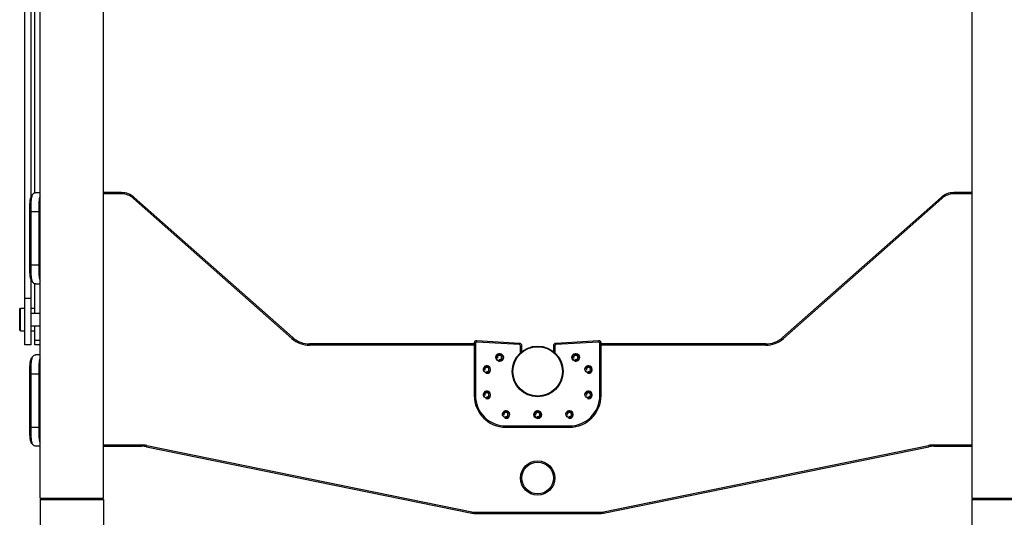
# Model space of a CAD drawing. Header units: millimetres. Extents: x 0 to 420, y 0 to 297.
# Tile 37 of 56: x 251 to 305, y 180 to 207. Entities that reach past the tile are written whole.
import ezdxf

# ---------------------------------------------------------------- set-up
doc = ezdxf.new("R2010")
doc.units = ezdxf.units.MM
doc.header["$LTSCALE"] = 23.1
doc.layers.get('0').update_dxf_attribs({"linetype": 'CONTINUOUS'})
for name, color, linetype in [('02___PRT_ALL_AXES', 7, 'CONTINUOUS'), ('AXES', 7, 'CONTINUOUS'), ('DIM_PILOTEES', 7, 'CONTINUOUS')]:
    doc.layers.add(name, color=color, linetype=linetype)
doc.styles.get("Standard").update_dxf_attribs({"font": 'txt', "width": 0.7})
doc.dimstyles.new('DIMSTYLE_3', dxfattribs={"dimtxt": 2.5, "dimasz": 3.5, "dimexe": 2, "dimexo": 0, "dimtad": 1, "dimdec": 1, "dimlfac": 14.285714, "dimdsep": 46, "dimtxsty": 'Standard', "dimblk": '_FILLED', "dimblk1": '_FILLED', "dimblk2": '_FILLED', "dimcen": 0.09, "dimazin": 2, "dimtp": 1.2, "dimtm": 1.2, "dimtfac": 1, "dimtdec": 1, "dimtofl": 0, "dimtmove": 0, "dimatfit": 3, "dimldrblk": '_FILLED', "dimfxl": 0, "dimtolj": 1, "dimarcsym": 0})

# ---------------------------------------------------------------- blocks, each defined once
blk = doc.blocks.new('_FILLED')
at = {"color": 0, "linetype": 'ByBlock'}
blk.add_solid([(0, 0), (-1, 0.143), (-1, -0.143)], dxfattribs=at)
blk = doc.blocks.new('*D8')
at = {"layer": 'DIM_PILOTEES', "color": 2, "linetype": 'Continuous'}
for p, q in [((305.63, 244.726), (332, 244.726)), ((330, 244.726), (330, 195.358)), ((330, 145.989), (330, 195.358)), ((301.955, 145.989), (332, 145.989))]:
    blk.add_line(p, q, dxfattribs=at)
at = {"layer": 'DIM_PILOTEES', "color": 2, "linetype": 'Continuous', "xscale": 3.5, "yscale": 3.5, "zscale": 3.5}
for p, rotation in [((330, 244.726), 90), ((330, 145.989), 270)]:
    blk.add_blockref('_FILLED', p, dxfattribs=dict(at, rotation=rotation))
at = {"layer": 'DIM_PILOTEES', "color": 2, "linetype": 'Continuous', "insert": (326.875, 195.358), "char_height": 2.5, "width": 15, "attachment_point": 2, "rotation": 90, "line_spacing_factor": 0.9}
blk.add_mtext('{\\ftxt;\\W0.0001;\\H0.0001;\\~}{\\ftxt;\\W4.0;\\H2.5; }{\\ftxt;\\W0.0001;\\H0.0001;\\~}', dxfattribs=at)

msp = doc.modelspace()

# ---------------------------------------------------------------- linework, layer by layer
at = {"color": 7, "linetype": 'Continuous'}
for p, q in [((251.62491, 180.59242), (251.62491, 244.72642)), ((255.12491, 180.59242), (255.12491, 207.65442)), ((251.22427, 197.36496), (251.18922, 197.32993)), ((251.26165, 197.40249), (251.22427, 197.36496)), ((251.39625, 197.45542), (251.62491, 197.45542)), ((256.12692, 197.45542), (255.12491, 197.45542)), ((256.12692, 197.38542), (255.12491, 197.38542)), ((256.12692, 197.38542), (256.12692, 197.45542)), ((256.77651, 197.13921), (256.82291, 197.19162)), ((265.51705, 189.40167), (256.77651, 197.13921)), ((265.56345, 189.45408), (256.82291, 197.19162)), ((301.30691, 197.19162), (292.56637, 189.45408)), ((301.35331, 197.13921), (292.61277, 189.40167)), ((301.35331, 197.13921), (301.30691, 197.19162)), ((303.00491, 197.45542), (302.00289, 197.45542)), ((302.00289, 197.38542), (302.00289, 197.45542)), ((303.00491, 197.38542), (302.00289, 197.38542)), ((251.06604, 193.46542), (251.06604, 196.40542)), ((251.06604, 196.40542), (251.62491, 196.40542)), ((251.136, 193.46542), (251.136, 196.40542)), ((251.55626, 196.40542), (251.55626, 193.46542)), ((251.06604, 193.46542), (251.62491, 193.46542)), ((251.18922, 192.5409), (251.22427, 192.50587)), ((251.22427, 192.50587), (251.26165, 192.46835)), ((251.39625, 192.41542), (251.62491, 192.41542)), ((250.50491, 191.02577), (250.55741, 191.07827)), ((250.50491, 189.87077), (250.50491, 191.02577)), ((250.55741, 189.81827), (250.55741, 191.07827)), ((250.55741, 191.07827), (250.78491, 191.07827)), ((251.13491, 191.07827), (251.34491, 191.07827)), ((251.13491, 190.79827), (251.62491, 190.79827)), ((251.13491, 190.09827), (251.62491, 190.09827)), ((250.50491, 189.87077), (250.55741, 189.81827)), ((250.55741, 189.81827), (250.78491, 189.81827)), ((251.13491, 189.81827), (251.34491, 189.81827)), ((265.51705, 189.40167), (265.56345, 189.45408)), ((275.56491, 189.10235), (266.49143, 189.10235)), ((266.49143, 189.03235), (266.49143, 189.10235)), ((275.56491, 189.03235), (266.49143, 189.03235)), ((275.56491, 189.13059), (275.55994, 189.13059)), ((275.55994, 189.13059), (275.55994, 189.10235)), ((275.63491, 189.13757), (275.56491, 189.13757)), ((275.56491, 189.13757), (275.56491, 186.25542)), ((275.63491, 189.13757), (275.63491, 186.25542)), ((275.70918, 189.20744), (275.71346, 189.27731)), ((278.06118, 189.06359), (275.70918, 189.20744)), ((278.06546, 189.13346), (275.71346, 189.27731)), ((278.06118, 189.06359), (278.06546, 189.13346)), ((278.12691, 188.99372), (278.19691, 188.99372)), ((278.12691, 188.62407), (278.12691, 188.99372)), ((278.19691, 188.68335), (278.19691, 188.99372)), ((280.00291, 188.99372), (279.93291, 188.99372)), ((279.93291, 188.99372), (279.93291, 188.68335)), ((280.00291, 188.99372), (280.00291, 188.62407)), ((282.41636, 189.27731), (280.06436, 189.13346)), ((280.06864, 189.06359), (280.06436, 189.13346)), ((282.42064, 189.20744), (280.06864, 189.06359)), ((282.42064, 189.20744), (282.41636, 189.27731)), ((282.49491, 189.13757), (282.56491, 189.13757)), ((282.49491, 186.25542), (282.49491, 189.13757)), ((282.56491, 186.25542), (282.56491, 189.13757)), ((282.56491, 189.13059), (282.56988, 189.13059)), ((291.63839, 189.10235), (282.56491, 189.10235)), ((291.63839, 189.03235), (282.56491, 189.03235)), ((282.56988, 189.10235), (282.56988, 189.13059)), ((291.63839, 189.03235), (291.63839, 189.10235)), ((292.61277, 189.40167), (292.56637, 189.45408)), ((251.22427, 188.40496), (251.18922, 188.36993)), ((251.26165, 188.44249), (251.22427, 188.40496)), ((251.62491, 188.49542), (251.39625, 188.49542)), ((251.06604, 184.50542), (251.06604, 187.44542)), ((251.06604, 187.44542), (251.62491, 187.44542)), ((251.136, 184.50542), (251.136, 187.44542)), ((251.55626, 187.44542), (251.55626, 184.50542)), ((275.63491, 186.25542), (275.56491, 186.25542)), ((282.49491, 186.25542), (282.56491, 186.25542)), ((251.06604, 184.50542), (251.62491, 184.50542)), ((277.31491, 184.57542), (280.81491, 184.57542)), ((277.31491, 184.57542), (277.31491, 184.50542)), ((277.31491, 184.50542), (280.81491, 184.50542)), ((280.81491, 184.57542), (280.81491, 184.50542)), ((251.18922, 183.5809), (251.22427, 183.54588)), ((251.22427, 183.54588), (251.26165, 183.50835)), ((255.12491, 183.52542), (257.22342, 183.52542)), ((257.22342, 183.52542), (257.22342, 183.45542)), ((300.9064, 183.52542), (303.00491, 183.52542)), ((300.9064, 183.52542), (300.9064, 183.45542)), ((251.62491, 183.45542), (251.39625, 183.45542)), ((255.12491, 183.45542), (257.22342, 183.45542)), ((257.51755, 183.49569), (257.50354, 183.42711)), ((257.50354, 183.42711), (275.42628, 179.76698)), ((257.51755, 183.49569), (275.44028, 179.83556)), ((282.68953, 179.83556), (300.61227, 183.49569)), ((282.70354, 179.76698), (300.62628, 183.42711)), ((300.61227, 183.49569), (300.62628, 183.42711)), ((300.9064, 183.45542), (303.00491, 183.45542)), ((251.62491, 180.59242), (255.12491, 180.59242)), ((251.69478, 180.59242), (251.62491, 180.51981)), ((251.62491, 180.51981), (251.62491, 178.39395)), ((251.62491, 180.51981), (255.12491, 180.51981)), ((255.05504, 180.59242), (255.12491, 180.51981)), ((255.12491, 180.51981), (255.12491, 178.39395)), ((303.07478, 180.59242), (303.00491, 180.51981)), ((303.00491, 180.51981), (306.50491, 180.51981)), ((303.00491, 180.51981), (303.00491, 178.39395)), ((275.44028, 179.83556), (275.42628, 179.76698)), ((275.7064, 179.80867), (282.42342, 179.80867)), ((275.7064, 179.80867), (275.7064, 179.73867)), ((275.7064, 179.73867), (282.42342, 179.73867)), ((282.42342, 179.80867), (282.42342, 179.73867)), ((282.68953, 179.83556), (282.70354, 179.76698))]:
    msp.add_line(p, q, dxfattribs=at)
for centre, radius in [((279.06491, 187.58542), 1.4), ((279.06491, 187.58542), 1.365), ((279.06491, 181.69867), 0.945), ((279.06491, 181.69867), 0.875)]:
    msp.add_circle(centre, radius, dxfattribs=at)
for centre, radius, start, end in [((256.12692, 196.40542), 1.05, 48.483271, 90), ((256.12692, 196.40542), 0.98, 48.483271, 90), ((302.00289, 196.40542), 1.05, 90, 131.516729), ((302.00289, 196.40542), 0.98, 90, 131.516729), ((266.49143, 190.50235), 1.47, 228.483271, 270), ((266.49143, 190.50235), 1.4, 228.483271, 270), ((275.69994, 189.13059), 0.14, 143.755906, 180), ((275.70491, 189.13757), 0.14, 86.5, 180), ((275.70491, 189.13757), 0.07, 86.5, 180), ((278.05691, 188.99372), 0.07, 0, 86.5), ((278.05691, 188.99372), 0.14, 0, 86.5), ((280.07291, 188.99372), 0.14, 93.5, 180), ((280.07291, 188.99372), 0.07, 93.5, 180), ((282.42491, 189.13757), 0.14, 0, 93.5), ((282.42491, 189.13757), 0.07, 0, 93.5), ((282.42988, 189.13059), 0.14, 0, 36.244094), ((291.63839, 190.50235), 1.4, 270, 311.516729), ((291.63839, 190.50235), 1.47, 270, 311.516729), ((277.31491, 186.25542), 1.75, 180, 270), ((277.31491, 186.25542), 1.68, 180, 270), ((280.81491, 186.25542), 1.75, 270, 360), ((280.81491, 186.25542), 1.68, 270, 360), ((257.22342, 182.05542), 1.47, 78.457924, 90), ((300.9064, 182.05542), 1.47, 90, 101.542076), ((257.22342, 182.05542), 1.4, 78.457924, 90), ((300.9064, 182.05542), 1.4, 90, 101.542076), ((275.7064, 181.13867), 1.4, 258.457924, 270), ((275.7064, 181.13867), 1.33, 258.457924, 270), ((282.42342, 181.13867), 1.33, 270, 281.542076), ((282.42342, 181.13867), 1.4, 270, 281.542076)]:
    msp.add_arc(centre, radius, start, end, dxfattribs=at)
at = {"color": 2, "linetype": 'Continuous'}
for centre in [(276.96491, 188.35542), (281.16491, 188.35542), (276.26491, 187.69042), (281.86491, 187.69042), (276.26491, 186.29042), (281.86491, 186.29042), (277.31491, 185.20542), (279.06491, 185.20542), (280.81491, 185.20542)]:
    msp.add_arc(centre, 0.1155, 255, 195, dxfattribs=at)
at = {"color": 7, "linetype": 'Continuous'}
for points, knots in [([(251.06604, 196.40542), (251.06604, 196.50649), (251.06678, 196.69852), (251.07332, 196.92911), (251.09161, 197.09135), (251.11663, 197.21158), (251.15266, 197.29348), (251.18922, 197.32993)], [0, 0, 0, 0, 0.3203315, 0.60862004, 0.73104602, 0.83633874, 1, 1, 1, 1]), ([(251.136, 196.40542), (251.136, 196.5154), (251.13674, 196.724), (251.14334, 196.97405), (251.162, 197.14923), (251.18736, 197.27691), (251.2236, 197.36419), (251.26164, 197.40249)], [0, 0, 0, 0, 0.32385779, 0.61416395, 0.73658829, 0.84104774, 1, 1, 1, 1]), ([(251.26164, 197.40249), (251.27835, 197.4193), (251.32053, 197.44788), (251.3707, 197.45542), (251.39625, 197.45542)], [0, 0, 0, 0, 0.48122528, 1, 1, 1, 1]), ([(251.62488, 197.27431), (251.60465, 197.22281), (251.57809, 197.09971), (251.56203, 196.89508), (251.55682, 196.65869), (251.55626, 196.49177), (251.55626, 196.40542)], [0, 0, 0, 0, 0.18969593, 0.42759293, 0.70391836, 1, 1, 1, 1]), ([(251.18922, 192.5409), (251.15264, 192.57737), (251.11662, 192.6593), (251.09159, 192.77957), (251.07331, 192.94187), (251.06678, 193.17242), (251.06604, 193.36442), (251.06604, 193.46542)], [0, 0, 0, 0, 0.16370782, 0.26903755, 0.39150827, 0.67988987, 1, 1, 1, 1]), ([(251.26164, 192.46835), (251.22359, 192.50666), (251.18735, 192.59397), (251.16199, 192.72169), (251.14333, 192.89694), (251.13674, 193.14695), (251.136, 193.35551), (251.136, 193.46542)], [0, 0, 0, 0, 0.15899838, 0.26349447, 0.38596328, 0.67636418, 1, 1, 1, 1]), ([(251.55626, 193.46542), (251.55626, 193.37906), (251.55682, 193.21213), (251.56203, 192.97574), (251.57809, 192.77113), (251.60465, 192.64802), (251.62487, 192.59653)], [0, 0, 0, 0, 0.29611624, 0.57242641, 0.81031183, 1, 1, 1, 1]), ([(251.39625, 192.41542), (251.37069, 192.41542), (251.32052, 192.42296), (251.27834, 192.45155), (251.26164, 192.46835)], [0, 0, 0, 0, 0.51900114, 1, 1, 1, 1]), ([(251.136, 187.44542), (251.136, 187.5554), (251.13674, 187.764), (251.14334, 188.01404), (251.162, 188.18923), (251.18736, 188.31691), (251.2236, 188.40419), (251.26164, 188.44249)], [0, 0, 0, 0, 0.32385132, 0.6141612, 0.73658652, 0.84104673, 1, 1, 1, 1]), ([(251.26164, 188.44249), (251.27835, 188.4593), (251.32053, 188.48788), (251.3707, 188.49542), (251.39625, 188.49542)], [0, 0, 0, 0, 0.4812086, 1, 1, 1, 1]), ([(251.06604, 187.44542), (251.06604, 187.54648), (251.06678, 187.73852), (251.07332, 187.96911), (251.09161, 188.13135), (251.11663, 188.25158), (251.15266, 188.33348), (251.18922, 188.36993)], [0, 0, 0, 0, 0.32032501, 0.60861731, 0.73104428, 0.83633775, 1, 1, 1, 1]), ([(251.62488, 188.31431), (251.60465, 188.26281), (251.57809, 188.1397), (251.56203, 187.93507), (251.55682, 187.69869), (251.55626, 187.53177), (251.55626, 187.44542)], [0, 0, 0, 0, 0.18969687, 0.42759539, 0.70392259, 1, 1, 1, 1]), ([(251.18922, 183.5809), (251.15265, 183.61737), (251.11662, 183.6993), (251.0916, 183.81956), (251.07331, 183.98186), (251.06678, 184.21242), (251.06604, 184.40442), (251.06604, 184.50542)], [0, 0, 0, 0, 0.16370473, 0.26903205, 0.39149974, 0.67987357, 1, 1, 1, 1]), ([(251.26164, 183.50835), (251.22359, 183.54666), (251.18735, 183.63397), (251.16199, 183.76169), (251.14333, 183.93693), (251.13674, 184.18694), (251.136, 184.3955), (251.136, 184.50542)], [0, 0, 0, 0, 0.15899539, 0.26348908, 0.38595485, 0.67634792, 1, 1, 1, 1]), ([(251.55626, 184.50542), (251.55626, 184.41906), (251.55682, 184.25213), (251.56203, 184.01574), (251.57809, 183.81113), (251.60465, 183.68802), (251.62487, 183.63653)], [0, 0, 0, 0, 0.29611637, 0.57242639, 0.81031173, 1, 1, 1, 1]), ([(251.39625, 183.45542), (251.37069, 183.45542), (251.32052, 183.46296), (251.27834, 183.49155), (251.26164, 183.50835)], [0, 0, 0, 0, 0.51899589, 1, 1, 1, 1])]:
    msp.add_open_spline(points, degree=3, knots=knots, dxfattribs=at)
at = {"layer": '02___PRT_ALL_AXES', "color": 7, "linetype": 'Continuous'}
for p, q in [((250.78491, 189.04827), (250.78491, 233.71542)), ((251.13491, 197.24625), (251.13491, 225.52459)), ((251.34491, 197.44932), (251.34491, 225.32151)), ((303.00491, 207.65442), (303.00491, 180.59242)), ((251.13491, 189.04827), (251.13491, 192.62459)), ((251.34491, 190.79827), (251.34491, 192.42151)), ((251.13491, 191.60286), (250.78491, 191.60286)), ((251.34491, 189.04827), (251.34491, 190.09827)), ((251.13491, 189.04827), (250.78491, 189.04827)), ((251.62491, 189.29369), (251.34491, 189.29369)), ((251.62491, 189.04827), (251.34491, 189.04827)), ((303.00491, 180.59242), (306.50491, 180.59242))]:
    msp.add_line(p, q, dxfattribs=at)
for centre in [(276.96491, 188.35542), (281.16491, 188.35542), (276.26491, 187.69042), (281.86491, 187.69042), (276.26491, 186.29042), (281.86491, 186.29042), (277.31491, 185.20542), (279.06491, 185.20542), (280.81491, 185.20542)]:
    msp.add_circle(centre, 0.175, dxfattribs=at)
at = {"layer": '02___PRT_ALL_AXES', "color": 2, "linetype": 'Continuous'}
for centre in [(276.96491, 188.35542), (281.16491, 188.35542), (276.26491, 187.69042), (281.86491, 187.69042), (276.26491, 186.29042), (281.86491, 186.29042), (277.31491, 185.20542), (279.06491, 185.20542), (280.81491, 185.20542)]:
    msp.add_arc(centre, 0.21, 255, 195, dxfattribs=at)
at = {"layer": 'AXES', "color": 7, "linetype": 'Continuous'}
for centre in [(276.96491, 188.35542), (281.16491, 188.35542), (279.06491, 185.20542)]:
    msp.add_circle(centre, 0.21, dxfattribs=at)

# ---------------------------------------------------------------- dimensions: what is measured, and where the dimension line sits
at = {"layer": 'DIM_PILOTEES', "color": 2, "linetype": 'Continuous'}
dim = msp.add_linear_dim(base=(330.00046, 244.72642), p1=(301.95491, 145.98876), p2=(305.62991, 244.72642), angle=90, text='{\\ftxt;\\W0.0001;\\H0.0001;\\~}{\\ftxt;\\W4.0;\\H2.5; }{\\ftxt;\\W0.0001;\\H0.0001;\\~}', dimstyle='DIMSTYLE_3', dxfattribs=at)
dim.commit()
dim.dimension.update_dxf_attribs({"geometry": '*D8', "text_midpoint": (330.00046, 195.00045), "dimtype": 160})

doc.saveas('drawing.dxf')
